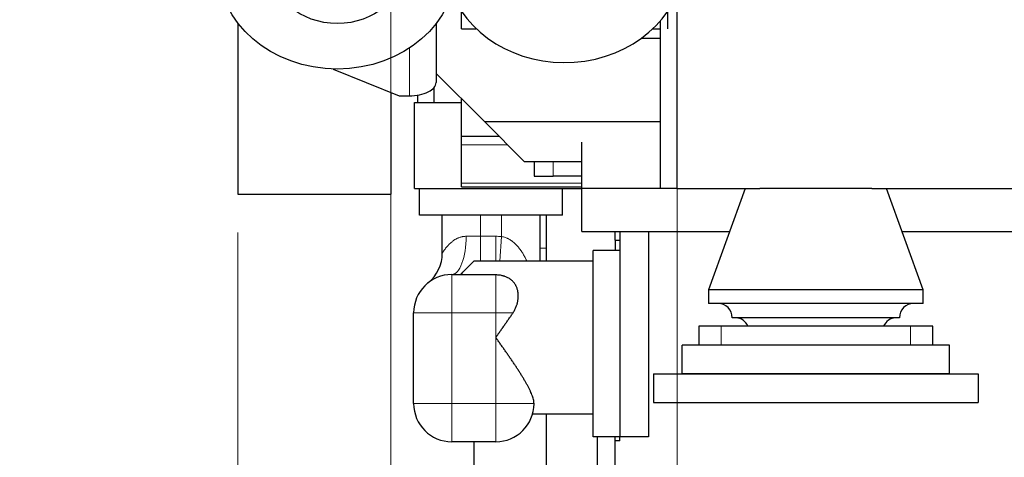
# Model space of a CAD drawing. Header units: inches. Extents: x 0 to 23760, y -13 to 16800.
# Tile 217 of 256: x 15734 to 16765, y 11913 to 12371. Entities that reach past the tile are written whole.
import ezdxf

# ---------------------------------------------------------------- set-up
doc = ezdxf.new("R2010")
doc.units = ezdxf.units.IN
doc.layers.add('1', color=7, linetype='Continuous', true_color=0xffffff)
doc.layers.add('254', color=7, linetype='Continuous', true_color=0xffffff)
doc.styles.add('latin_extended', font='simplex.shx')
doc.dimstyles.get("Standard").update_dxf_attribs({"dimtxt": 0.18, "dimasz": 0.18, "dimexe": 0.18, "dimexo": 0.0625, "dimgap": 0.09, "dimtad": 0, "dimtih": 1, "dimtoh": 1, "dimdec": 4, "dimzin": 0, "dimdsep": 46, "dimtxsty": 'Standard', "dimcen": 0.09, "dimadec": 0, "dimazin": 0, "dimtfac": 1, "dimtdec": 4, "dimtofl": 0, "dimtmove": 0, "dimatfit": 3, "dimfxl": 1, "dimtolj": 1, "dimtzin": 0, "dimarcsym": 0})

# ---------------------------------------------------------------- blocks, each defined once
blk = doc.blocks.new('_U5')
at = {"layer": '254', "color": 3, "linetype": 'Continuous', "lineweight": 13, "transparency": 16777216}
for p, q in [((21692.7, 12246.5), (21692.7, 10289)), ((16422.7, 12154), (16422.7, 10289)), ((16562.7, 10329), (21552.7, 10329))]:
    blk.add_line(p, q, dxfattribs=at)
at = {"layer": '254', "color": 3, "transparency": 16777216}
for points in [[(16562.7, 10352.3), (16562.7, 10305.7), (16422.7, 10329)], [(21552.7, 10305.7), (21552.7, 10352.3), (21692.7, 10329)]]:
    blk.add_solid(points, dxfattribs=at)
at = {"layer": 'Defpoints', "color": 0, "transparency": 16777216}
for p in [(21692.7, 12286.5), (16422.7, 12194), (21692.7, 10329)]:
    blk.add_point(p, dxfattribs=at)
at = {"layer": '254', "color": 2, "lineweight": 13, "transparency": 16777216, "insert": (18811, 10539), "char_height": 140, "attachment_point": 1, "style": 'latin_extended'}
blk.add_mtext('\\A1;5270', dxfattribs=at)
blk = doc.blocks.new('_U8')
at = {"layer": '254', "color": 3, "linetype": 'Continuous', "lineweight": 13, "transparency": 16777216}
for p, q in [((16122.7, 12804), (16122.7, 10289)), ((16422.7, 12339), (16422.7, 10289)), ((16122.7, 10329), (14636.3, 10329)), ((15982.7, 10329), (15842.7, 10329)), ((16422.7, 10329), (16122.7, 10329)), ((16562.7, 10329), (16702.7, 10329))]:
    blk.add_line(p, q, dxfattribs=at)
at = {"layer": '254', "color": 3, "transparency": 16777216}
for points in [[(15982.7, 10305.7), (15982.7, 10352.3), (16122.7, 10329)], [(16562.7, 10352.3), (16562.7, 10305.7), (16422.7, 10329)]]:
    blk.add_solid(points, dxfattribs=at)
at = {"layer": 'Defpoints', "color": 0, "transparency": 16777216}
for p in [(16122.7, 12844), (16422.7, 12379), (16122.7, 10329)]:
    blk.add_point(p, dxfattribs=at)
at = {"layer": '254', "color": 2, "lineweight": 13, "transparency": 16777216, "insert": (14706.3, 10539), "char_height": 140, "attachment_point": 1, "style": 'latin_extended'}
blk.add_mtext('\\A1;300', dxfattribs=at)
blk = doc.blocks.new('_U9')
at = {"layer": '254', "color": 3, "linetype": 'Continuous', "lineweight": 13, "transparency": 16777216}
for p, q in [((16122.7, 12804), (16122.7, 10609)), ((15962.7, 12148), (15962.7, 10609)), ((15962.7, 10649), (14653.5, 10649)), ((15822.7, 10649), (15682.7, 10649)), ((16122.7, 10649), (15962.7, 10649)), ((16262.7, 10649), (16402.7, 10649))]:
    blk.add_line(p, q, dxfattribs=at)
at = {"layer": '254', "color": 3, "transparency": 16777216}
for points in [[(15822.7, 10625.7), (15822.7, 10672.3), (15962.7, 10649)], [(16262.7, 10672.3), (16262.7, 10625.7), (16122.7, 10649)]]:
    blk.add_solid(points, dxfattribs=at)
at = {"layer": 'Defpoints', "color": 0, "transparency": 16777216}
for p in [(16122.7, 12844), (15962.7, 12188), (15962.7, 10649)]:
    blk.add_point(p, dxfattribs=at)
at = {"layer": '254', "color": 2, "lineweight": 13, "transparency": 16777216, "insert": (14723.5, 11092.3), "char_height": 140, "attachment_point": 1, "style": 'latin_extended'}
blk.add_mtext('\\A1;\\C2;Flywheel\\P\\C2;90-240', dxfattribs=at)
blk = doc.blocks.new('_U10')
at = {"layer": '254', "color": 3, "linetype": 'Continuous', "lineweight": 13, "transparency": 16777216}
for p, q in [((15785.8, 15400), (15785.8, 15716)), ((16422.7, 12326.5), (16422.7, 15716)), ((16282.7, 15676), (15925.8, 15676))]:
    blk.add_line(p, q, dxfattribs=at)
at = {"layer": '254', "color": 3, "transparency": 16777216}
for points in [[(15925.8, 15699.4), (15925.8, 15652.7), (15785.8, 15676)], [(16282.7, 15652.7), (16282.7, 15699.4), (16422.7, 15676)]]:
    blk.add_solid(points, dxfattribs=at)
at = {"layer": 'Defpoints', "color": 0, "transparency": 16777216}
for p in [(15785.8, 15676), (15785.8, 15360), (16422.7, 12286.5)]:
    blk.add_point(p, dxfattribs=at)
at = {"layer": '254', "color": 2, "lineweight": 13, "transparency": 16777216, "insert": (15924.2, 15886), "char_height": 140, "attachment_point": 1, "style": 'latin_extended'}
blk.add_mtext('\\A1;637', dxfattribs=at)

msp = doc.modelspace()

# ---------------------------------------------------------------- linework, layer by layer
at = {"layer": '1', "color": 2, "linetype": 'Continuous', "lineweight": 25}
for p, q in [((16196.668, 12361.074), (16196.668, 12379.486)), ((16412.668, 12361.074), (16412.668, 12379.486)), ((16404.668, 12369.038), (16404.668, 12193.991)), ((16422.668, 12193.991), (16422.668, 12378.991)), ((15962.668, 12367.156), (15962.668, 12187.991)), ((16170.168, 12366.497), (16170.168, 12304.897)), ((16196.668, 12361.074), (16212.281, 12361.074)), ((16397.055, 12361.074), (16404.666, 12361.074)), ((16404.668, 12350.837), (16384.701, 12350.837)), ((16062.591, 12318.998), (16131.668, 12290.899)), ((16170.169, 12314.49), (16220.668, 12263.991)), ((16167.668, 12299.116), (16167.668, 12283.99)), ((16122.668, 12294.572), (16122.668, 12187.991)), ((16131.668, 12290.899), (16142.168, 12290.899)), ((16150.668, 12291.558), (16150.668, 12283.989)), ((16196.668, 12248.781), (16196.668, 12287.992)), ((16147.668, 12283.99), (16196.668, 12283.99)), ((16147.668, 12193.991), (16147.668, 12283.99)), ((16220.668, 12263.991), (16262.668, 12221.991)), ((16220.668, 12263.991), (16404.668, 12263.991)), ((16196.668, 12239.543), (16196.668, 12248.781)), ((16196.668, 12248.781), (16235.879, 12248.781)), ((16196.668, 12199.497), (16196.668, 12239.543)), ((16322.668, 12193.991), (16322.668, 12242.409)), ((16322.668, 12221.991), (16262.668, 12221.991)), ((16272.668, 12221.991), (16272.668, 12206.991)), ((16322.668, 12193.991), (16322.668, 12221.991)), ((16272.668, 12206.991), (16292.668, 12206.991)), ((16322.668, 12206.991), (16292.668, 12206.991)), ((16147.668, 12193.991), (16322.668, 12193.991)), ((16152.668, 12165.991), (16152.668, 12193.991)), ((16196.668, 12195.667), (16196.668, 12199.497)), ((16196.668, 12195.667), (16322.667, 12195.667)), ((16302.668, 12165.991), (16302.668, 12193.991)), ((16404.668, 12193.991), (16322.668, 12193.991)), ((16322.668, 12148.991), (16322.668, 12193.991)), ((16422.668, 12193.991), (16404.668, 12193.991)), ((16422.668, 12193.991), (16508.964, 12193.991)), ((16493.668, 12193.991), (16455.168, 12087.991)), ((16626.406, 12193.991), (16508.926, 12193.991)), ((16626.469, 12193.991), (16993.969, 12193.991)), ((16680.168, 12087.991), (16641.668, 12193.991)), ((15962.668, 12187.991), (16122.668, 12187.991)), ((16302.668, 12165.991), (16152.668, 12165.991)), ((16176.668, 12126.441), (16176.668, 12165.991)), ((16278.668, 12165.991), (16278.668, 12118.091)), ((16285.718, 12131.599), (16285.718, 12165.997)), ((16322.668, 12148.991), (16477.361, 12148.991)), ((16357.668, 12139.991), (16357.668, 12148.991)), ((16362.668, 12148.991), (16362.668, 11933.991)), ((16392.668, 12148.991), (16392.668, 11933.991)), ((16658.087, 12148.991), (16962.383, 12148.991)), ((16357.668, 12139.991), (16357.668, 12128.99)), ((16357.668, 12139.991), (16362.668, 12139.991)), ((16285.718, 12118.09), (16285.718, 12131.599)), ((16334.668, 11933.991), (16334.668, 12128.991)), ((16362.668, 12128.991), (16334.668, 12128.991)), ((16209.668, 12117.991), (16199.049, 12107.372)), ((16209.668, 12118.09), (16209.668, 12117.991)), ((16334.668, 12118.09), (16209.668, 12118.09)), ((16186.668, 12103.991), (16195.668, 12103.991)), ((16199.049, 12107.372), (16195.668, 12103.991)), ((16195.668, 12103.991), (16195.668, 12103.537)), ((16232.668, 12103.537), (16195.668, 12103.537)), ((16455.168, 12087.991), (16455.168, 12073.759)), ((16680.168, 12087.991), (16455.168, 12087.991)), ((16680.168, 12073.759), (16680.168, 12087.991)), ((16680.168, 12073.759), (16455.168, 12073.759)), ((16146.668, 11968.991), (16146.668, 12063.991)), ((16445.168, 12049.991), (16445.168, 12029.991)), ((16468.475, 12049.991), (16445.168, 12049.991)), ((16666.862, 12049.991), (16468.475, 12049.991)), ((16655.168, 12058.759), (16480.168, 12058.759)), ((16690.168, 12049.991), (16666.862, 12049.991)), ((16690.168, 12029.991), (16690.168, 12049.991)), ((16427.668, 11999.991), (16427.668, 12029.991)), ((16707.668, 12029.991), (16427.668, 12029.991)), ((16707.668, 11999.991), (16707.668, 12029.991)), ((16397.668, 11999.991), (16737.668, 11999.991)), ((16397.668, 11999.991), (16397.668, 11969.991)), ((16707.668, 11999.991), (16427.668, 11999.991)), ((16737.668, 11999.991), (16737.668, 11969.991)), ((16397.668, 11969.991), (16737.668, 11969.991)), ((16271.161, 11958.09), (16334.668, 11958.09)), ((16285.718, 11881.576), (16285.718, 11958.088)), ((16232.668, 11928.991), (16186.668, 11928.991)), ((16209.618, 11928.993), (16209.618, 11881.576)), ((16362.668, 11933.991), (16334.668, 11933.991)), ((16338.668, 11933.99), (16338.668, 11856.991)), ((16357.668, 11929.991), (16357.668, 11933.991)), ((16357.668, 11441.055), (16357.668, 11929.991)), ((16362.668, 11929.991), (16357.668, 11929.991)), ((16362.668, 11929.991), (16362.668, 11933.991)), ((16392.668, 11933.991), (16362.668, 11933.991))]:
    msp.add_line(p, q, dxfattribs=at)
at = {"layer": '1', "color": 110, "linetype": 'Continuous', "lineweight": 13}
for p, q in [((16142.168, 12290.899), (16142.168, 12340.92)), ((16196.668, 12239.543), (16245.117, 12239.543)), ((16292.668, 12206.991), (16292.668, 12221.991)), ((16196.668, 12199.497), (16322.668, 12199.497)), ((16216.668, 12165.991), (16216.668, 12143.991)), ((16238.668, 12143.765), (16238.668, 12165.991)), ((16201.668, 12143.991), (16216.668, 12143.991)), ((16216.668, 12143.991), (16232.668, 12143.991)), ((16216.668, 12118.09), (16216.668, 12143.991)), ((16232.668, 12118.09), (16232.668, 12143.991)), ((16236.737, 12118.09), (16238.668, 12143.765)), ((16186.668, 12103.991), (16186.668, 12063.991)), ((16232.668, 12103.537), (16232.668, 12063.991)), ((16186.668, 12063.991), (16146.668, 12063.991)), ((16232.668, 12063.991), (16186.668, 12063.991)), ((16186.668, 12063.991), (16186.668, 11968.991)), ((16250.728, 12063.991), (16232.668, 12063.991)), ((16232.668, 11968.991), (16232.668, 12063.991)), ((16468.475, 12029.991), (16468.475, 12049.991)), ((16666.862, 12029.991), (16666.862, 12049.991)), ((16146.668, 11968.991), (16186.668, 11968.991)), ((16186.668, 11968.991), (16232.668, 11968.991)), ((16186.668, 11968.991), (16186.668, 11928.991)), ((16232.668, 11968.991), (16272.667, 11968.991)), ((16232.668, 11928.991), (16232.668, 11968.991))]:
    msp.add_line(p, q, dxfattribs=at)
msp.add_arc((16232.668, 12063.991), 80, 85.698778, 90, dxfattribs=at)
at = {"layer": '1', "color": 2, "linetype": 'Continuous', "lineweight": 25}
for centre, radius, start, end in [((16136.668, 12126.441), 40, 308.682187, 0), ((16186.668, 12063.991), 40, 90, 180), ((16465.168, 12058.759), 15, 0, 90), ((16670.168, 12058.759), 15, 90, 180), ((16483.003, 12043.804), 15, 24.359101, 85.546788), ((16652.333, 12043.804), 15, 94.453212, 155.640899), ((16186.668, 11968.991), 40, 180, 270), ((16232.668, 11968.991), 40, 270, 359.738975)]:
    msp.add_arc(centre, radius, start, end, dxfattribs=at)
for major_axis in [(-125, -0.011), (70, 0.006)]:
    msp.add_ellipse((16066.668, 12427.198), major_axis=major_axis, ratio=0.86605817, dxfattribs=at)
for centre, major_axis, ratio, start_param in [((16304.668, 12433.991), (125, 0), 0.8660254, 3.48402625), ((16142.168, 12304.897), (28, 0), 0.49994324, 4.71238898)]:
    msp.add_ellipse(centre, major_axis=major_axis, ratio=ratio, start_param=start_param, end_param=6.28318531, dxfattribs=at)
at = {"layer": '1', "color": 110, "linetype": 'Continuous', "lineweight": 13}
for centre, major_axis, ratio, end_param in [((16186.668, 12143.991), (0, 40), 0.375, 4.71238898), ((16247.668, 12131.599), (-38.05, 0), 0.00001209, 3.76009371)]:
    msp.add_ellipse(centre, major_axis=major_axis, ratio=ratio, start_param=3.14159265, end_param=end_param, dxfattribs=at)
for points, knots in [([(16176.668, 12126.441), (16176.669, 12126.443), (16176.68, 12126.46), (16176.722, 12126.527), (16176.754, 12126.578), (16176.88, 12126.779), (16177.005, 12126.976), (16177.251, 12127.357), (16177.342, 12127.498), (16177.469, 12127.69), (16177.495, 12127.729), (16177.548, 12127.809), (16177.629, 12127.932), (16177.743, 12128.103), (16177.834, 12128.238), (16177.895, 12128.329), (16177.926, 12128.375), (16178.022, 12128.516), (16178.087, 12128.611), (16178.29, 12128.905), (16178.432, 12129.109), (16178.731, 12129.532), (16178.887, 12129.75), (16179.214, 12130.198), (16179.384, 12130.428), (16179.739, 12130.898), (16179.922, 12131.138), (16180.304, 12131.625), (16180.501, 12131.873), (16181.113, 12132.626), (16181.548, 12133.141), (16182.241, 12133.924), (16182.48, 12134.187), (16182.848, 12134.583), (16183.034, 12134.781), (16183.225, 12134.98), (16183.353, 12135.112), (16183.418, 12135.178), (16184.002, 12135.775), (16184.546, 12136.302), (16185.688, 12137.34), (16186.285, 12137.851), (16187.225, 12138.597), (16187.545, 12138.842), (16188.202, 12139.324), (16188.538, 12139.561), (16189.226, 12140.026), (16189.578, 12140.253), (16190.301, 12140.696), (16190.671, 12140.912), (16191.145, 12141.173), (16191.24, 12141.225), (16191.432, 12141.327), (16191.722, 12141.48), (16192.015, 12141.627), (16192.607, 12141.916), (16193.01, 12142.099), (16193.829, 12142.444), (16194.247, 12142.607), (16195.098, 12142.909), (16195.532, 12143.049), (16196.418, 12143.304), (16196.869, 12143.418), (16197.561, 12143.569), (16197.793, 12143.616), (16198.088, 12143.67), (16198.147, 12143.68), (16198.265, 12143.701), (16198.442, 12143.731), (16199.095, 12143.833), (16199.698, 12143.9), (16200.674, 12143.972), (16201.168, 12143.991), (16201.668, 12143.991)], [0, 0, 0, 0, 0.02977865, 0.02977865, 0.06107612, 0.06107612, 0.12367104, 0.12367104, 0.15496851, 0.15496851, 0.16279287, 0.16279287, 0.17061724, 0.18626597, 0.19409033, 0.19409033, 0.2019147, 0.2019147, 0.21756343, 0.21756343, 0.24886089, 0.24886089, 0.28015836, 0.28015836, 0.31145582, 0.31145582, 0.34275328, 0.34275328, 0.37405074, 0.37405074, 0.43664567, 0.43664567, 0.46794313, 0.46794313, 0.48359186, 0.49141623, 0.49141623, 0.4992406, 0.4992406, 0.56183552, 0.56183552, 0.62443045, 0.62443045, 0.65572791, 0.65572791, 0.68702537, 0.68702537, 0.71832284, 0.71832284, 0.7496203, 0.7496203, 0.75744466, 0.75744466, 0.76526903, 0.78091776, 0.78091776, 0.81221522, 0.81221522, 0.84351269, 0.84351269, 0.87481015, 0.87481015, 0.90610761, 0.90610761, 0.92175634, 0.92175634, 0.92566853, 0.92566853, 0.92958071, 0.93740507, 0.96870254, 0.96870254, 1, 1, 1, 1]), ([(16238.668, 12143.765), (16239.362, 12143.661), (16240.042, 12143.523), (16241.379, 12143.183), (16242.036, 12142.981), (16243.328, 12142.521), (16243.964, 12142.262), (16244.901, 12141.833), (16245.211, 12141.683), (16245.596, 12141.488), (16245.672, 12141.448), (16245.825, 12141.369), (16246.054, 12141.248), (16246.281, 12141.124), (16247.031, 12140.705), (16247.615, 12140.349), (16248.47, 12139.785), (16248.752, 12139.593), (16249.169, 12139.297), (16249.307, 12139.197), (16249.582, 12138.996), (16249.718, 12138.894), (16250.393, 12138.382), (16250.916, 12137.959), (16251.931, 12137.088), (16252.424, 12136.641), (16253.384, 12135.725), (16253.85, 12135.256), (16254.759, 12134.299), (16255.202, 12133.81), (16256.065, 12132.816), (16256.486, 12132.31), (16257.307, 12131.281), (16257.708, 12130.758), (16258.197, 12130.096), (16258.294, 12129.962), (16258.488, 12129.696), (16258.776, 12129.295), (16259.057, 12128.891), (16259.613, 12128.08), (16259.973, 12127.535), (16260.675, 12126.437), (16261.016, 12125.883), (16261.682, 12124.769), (16262.006, 12124.208), (16262.953, 12122.514), (16263.553, 12121.37), (16264.429, 12119.597), (16264.725, 12118.977), (16265.014, 12118.354)], [0, 0, 0, 0, 0.05245351, 0.05245351, 0.10490703, 0.10490703, 0.15736054, 0.15736054, 0.1835873, 0.1835873, 0.19014398, 0.19014398, 0.19670067, 0.20981405, 0.20981405, 0.26226757, 0.26226757, 0.28849432, 0.28849432, 0.3016077, 0.3016077, 0.31472108, 0.31472108, 0.36717459, 0.36717459, 0.4196281, 0.4196281, 0.47208162, 0.47208162, 0.52453513, 0.52453513, 0.57698864, 0.57698864, 0.62944216, 0.62944216, 0.64255554, 0.64255554, 0.65566891, 0.68189567, 0.68189567, 0.73434918, 0.73434918, 0.7868027, 0.7868027, 0.83925621, 0.83925621, 0.94416324, 0.94416324, 1, 1, 1, 1])]:
    msp.add_open_spline(points, degree=3, knots=knots, dxfattribs=at)
at = {"layer": '1', "color": 2, "linetype": 'Continuous', "lineweight": 25}
for points, knots in [([(16195.668, 12103.537), (16195.935, 12103.881), (16196.206, 12104.22), (16196.619, 12104.718), (16196.757, 12104.883), (16197.037, 12105.209), (16197.177, 12105.37), (16197.883, 12106.17), (16198.461, 12106.783), (16199.049, 12107.372)], [0, 0, 0, 0, 0.25, 0.25, 0.375, 0.375, 0.5, 0.5, 1, 1, 1, 1]), ([(16250.728, 12063.991), (16251.087, 12064.522), (16251.426, 12065.058), (16252.065, 12066.142), (16252.366, 12066.689), (16252.931, 12067.792), (16253.196, 12068.347), (16253.692, 12069.467), (16253.923, 12070.031), (16254.352, 12071.165), (16254.55, 12071.736), (16254.822, 12072.598), (16254.908, 12072.886), (16255.032, 12073.319), (16255.072, 12073.464), (16255.151, 12073.753), (16255.189, 12073.898), (16255.374, 12074.62), (16255.504, 12075.195), (16255.731, 12076.34), (16255.828, 12076.91), (16255.987, 12078.045), (16256.114, 12079.174), (16256.176, 12080.293), (16256.204, 12081.405), (16256.202, 12081.959), (16256.179, 12082.647), (16256.17, 12082.854), (16256.159, 12083.059), (16256.151, 12083.197), (16256.147, 12083.265), (16256.125, 12083.607), (16256.103, 12083.879), (16256.024, 12084.688), (16255.887, 12085.75), (16255.685, 12086.782), (16255.449, 12087.799), (16255.315, 12088.3), (16255.014, 12089.287), (16254.846, 12089.773), (16254.476, 12090.731), (16254.274, 12091.202), (16253.998, 12091.782), (16253.914, 12091.955), (16253.827, 12092.127), (16253.768, 12092.242), (16253.738, 12092.299), (16253.589, 12092.584), (16253.466, 12092.809), (16253.083, 12093.474), (16252.811, 12093.905), (16252.235, 12094.744), (16251.931, 12095.152), (16251.287, 12095.944), (16250.948, 12096.329), (16250.234, 12097.074), (16249.859, 12097.436), (16249.071, 12098.135), (16248.657, 12098.474), (16248.113, 12098.882), (16248.003, 12098.963), (16247.781, 12099.123), (16247.668, 12099.203), (16247.326, 12099.438), (16247.095, 12099.591), (16246.389, 12100.037), (16245.902, 12100.318), (16244.894, 12100.849), (16244.373, 12101.099), (16243.296, 12101.567), (16242.739, 12101.785), (16242.09, 12102.011), (16242.018, 12102.036), (16241.873, 12102.085), (16241.8, 12102.11), (16241.58, 12102.182), (16241.139, 12102.323), (16240.691, 12102.452), (16239.788, 12102.697), (16239.175, 12102.841), (16237.925, 12103.09), (16237.289, 12103.195), (16236.479, 12103.301), (16236.235, 12103.331), (16235.989, 12103.358), (16235.824, 12103.376), (16235.742, 12103.384), (16235.329, 12103.424), (16234.999, 12103.451), (16234.004, 12103.516), (16233.338, 12103.537), (16232.668, 12103.537)], [0, 0, 0, 0, 0.03125, 0.03125, 0.0625, 0.0625, 0.09375, 0.09375, 0.125, 0.125, 0.15625, 0.15625, 0.171875, 0.171875, 0.1796875, 0.1796875, 0.1875, 0.1875, 0.21875, 0.21875, 0.25, 0.25, 0.28125, 0.3125, 0.3125, 0.34375, 0.34375, 0.3515625, 0.35546875, 0.35546875, 0.359375, 0.359375, 0.375, 0.375, 0.40625, 0.4375, 0.4375, 0.46875, 0.46875, 0.5, 0.5, 0.53125, 0.53125, 0.5390625, 0.54296875, 0.54296875, 0.546875, 0.546875, 0.5625, 0.5625, 0.59375, 0.59375, 0.625, 0.625, 0.65625, 0.65625, 0.6875, 0.6875, 0.71875, 0.71875, 0.7265625, 0.7265625, 0.734375, 0.734375, 0.75, 0.75, 0.78125, 0.78125, 0.8125, 0.8125, 0.84375, 0.84375, 0.84765625, 0.84765625, 0.8515625, 0.8515625, 0.859375, 0.875, 0.875, 0.90625, 0.90625, 0.9375, 0.9375, 0.9453125, 0.94921875, 0.94921875, 0.953125, 0.953125, 0.96875, 0.96875, 1, 1, 1, 1]), ([(16272.667, 11968.991), (16272.662, 11969.323), (16272.646, 11969.662), (16272.603, 11970.183), (16272.586, 11970.358), (16272.556, 11970.624), (16272.546, 11970.713), (16272.523, 11970.892), (16272.511, 11970.982), (16272.396, 11971.792), (16272.25, 11972.533), (16271.881, 11974.055), (16271.657, 11974.836), (16271.141, 11976.438), (16270.848, 11977.259), (16270.198, 11978.939), (16269.84, 11979.799), (16269.357, 11980.897), (16269.258, 11981.118), (16269.108, 11981.451), (16269.057, 11981.563), (16268.955, 11981.785), (16268.698, 11982.343), (16268.432, 11982.905), (16267.775, 11984.261), (16267.315, 11985.175), (16266.353, 11987.023), (16265.851, 11987.957), (16264.811, 11989.843), (16264.273, 11990.796), (16263.162, 11992.721), (16262.59, 11993.693), (16261.414, 11995.657), (16260.81, 11996.648), (16259.883, 11998.149), (16259.57, 11998.652), (16259.174, 11999.284), (16259.095, 11999.41), (16258.936, 11999.663), (16258.697, 12000.043), (16258.457, 12000.423), (16257.653, 12001.691), (16257.001, 12002.707), (16255.68, 12004.746), (16255.011, 12005.769), (16253.658, 12007.819), (16252.975, 12008.847), (16251.593, 12010.91), (16250.896, 12011.944), (16249.488, 12014.02), (16248.778, 12015.061), (16247.346, 12017.15), (16246.624, 12018.198), (16245.17, 12020.301), (16244.437, 12021.356), (16242.962, 12023.474), (16242.22, 12024.537), (16241.286, 12025.87), (16241.099, 12026.137), (16240.724, 12026.671), (16240.536, 12026.939), (16239.973, 12027.742), (16239.597, 12028.277), (16238.467, 12029.883), (16237.713, 12030.954), (16236.579, 12032.562), (16236.201, 12033.099), (16235.445, 12034.172), (16235.067, 12034.708), (16234.5, 12035.515), (16234.311, 12035.783), (16234.028, 12036.187), (16233.933, 12036.322), (16233.745, 12036.592), (16233.652, 12036.727), (16233.512, 12036.93), (16233.465, 12036.997), (16233.372, 12037.133), (16233.326, 12037.201), (16233.234, 12037.338), (16233.189, 12037.406), (16233.122, 12037.51), (16233.1, 12037.545), (16233.056, 12037.615), (16233.035, 12037.65), (16232.993, 12037.721), (16232.973, 12037.757), (16232.935, 12037.831), (16232.918, 12037.868), (16232.899, 12037.916), (16232.895, 12037.925), (16232.888, 12037.945), (16232.885, 12037.955), (16232.876, 12037.985), (16232.872, 12038.005), (16232.865, 12038.045), (16232.863, 12038.066), (16232.863, 12038.097), (16232.863, 12038.107), (16232.865, 12038.128), (16232.868, 12038.159), (16232.874, 12038.189), (16232.886, 12038.228), (16232.892, 12038.248), (16232.914, 12038.306), (16232.932, 12038.343), (16232.969, 12038.416), (16232.989, 12038.452), (16233.03, 12038.523), (16233.052, 12038.558), (16233.116, 12038.662), (16233.161, 12038.731), (16233.251, 12038.868), (16233.297, 12038.936), (16233.435, 12039.14), (16233.528, 12039.275), (16233.715, 12039.545), (16233.809, 12039.68), (16233.997, 12039.949), (16234.091, 12040.083), (16234.373, 12040.486), (16234.562, 12040.755), (16234.94, 12041.291), (16235.128, 12041.56), (16235.695, 12042.364), (16236.073, 12042.899), (16236.828, 12043.97), (16237.205, 12044.505), (16237.959, 12045.575), (16238.335, 12046.11), (16238.899, 12046.912), (16239.087, 12047.179), (16239.463, 12047.714), (16239.651, 12047.981), (16240.589, 12049.315), (16241.334, 12050.379), (16242.817, 12052.499), (16243.554, 12053.555), (16245.017, 12055.66), (16245.744, 12056.709), (16247.187, 12058.801), (16247.904, 12059.843), (16249.325, 12061.922), (16250.03, 12062.958), (16250.728, 12063.991)], [0, 0, 0, 0, 0.015625, 0.015625, 0.0234375, 0.0234375, 0.02734375, 0.02734375, 0.03125, 0.03125, 0.0625, 0.0625, 0.09375, 0.09375, 0.125, 0.125, 0.15625, 0.15625, 0.1640625, 0.1640625, 0.16796875, 0.16796875, 0.171875, 0.1875, 0.1875, 0.21875, 0.21875, 0.25, 0.25, 0.28125, 0.28125, 0.3125, 0.3125, 0.34375, 0.34375, 0.359375, 0.359375, 0.36328125, 0.36328125, 0.3671875, 0.375, 0.375, 0.40625, 0.40625, 0.4375, 0.4375, 0.46875, 0.46875, 0.5, 0.5, 0.53125, 0.53125, 0.5625, 0.5625, 0.59375, 0.59375, 0.625, 0.625, 0.6328125, 0.6328125, 0.640625, 0.640625, 0.65625, 0.65625, 0.6875, 0.6875, 0.703125, 0.703125, 0.71875, 0.71875, 0.7265625, 0.7265625, 0.73046875, 0.73046875, 0.734375, 0.734375, 0.73632813, 0.73632813, 0.73828125, 0.73828125, 0.74023438, 0.74023438, 0.74121094, 0.74121094, 0.7421875, 0.7421875, 0.74316406, 0.74316406, 0.74414063, 0.74414063, 0.74438477, 0.74438477, 0.74462891, 0.74462891, 0.74511719, 0.74511719, 0.74560547, 0.74560547, 0.74584961, 0.74584961, 0.74609375, 0.74658203, 0.74658203, 0.74707031, 0.74707031, 0.74804688, 0.74804688, 0.74902344, 0.74902344, 0.75, 0.75, 0.75195313, 0.75195313, 0.75390625, 0.75390625, 0.7578125, 0.7578125, 0.76171875, 0.76171875, 0.765625, 0.765625, 0.7734375, 0.7734375, 0.78125, 0.78125, 0.796875, 0.796875, 0.8125, 0.8125, 0.828125, 0.828125, 0.8359375, 0.8359375, 0.84375, 0.84375, 0.875, 0.875, 0.90625, 0.90625, 0.9375, 0.9375, 0.96875, 0.96875, 1, 1, 1, 1])]:
    msp.add_open_spline(points, degree=3, knots=knots, dxfattribs=at)
msp.add_open_spline([(16272.668, 11968.809), (16272.668, 11968.869), (16272.668, 11968.93), (16272.667, 11968.991)], degree=3, dxfattribs=at)

# ---------------------------------------------------------------- dimensions: what is measured, and where the dimension line sits
at = {"layer": '254', "color": 2, "linetype": 'Continuous', "lineweight": 13}
for base, p1, p2, override, picture, middle in [((15785.775, 15676.039), (16422.668, 12286.491), (15785.775, 15360), {"dimscale": 40, "dimtxt": 3.5, "dimasz": 3.5, "dimexe": 1, "dimexo": 1, "dimgap": 1.75, "dimtad": 1, "dimtih": 1, "dimtoh": 0, "dimdec": 0, "dimlfac": 1, "dimzin": 8, "dimdsep": 46, "dimlunit": 2, "dimtxsty": 'latin_extended', "dimsah": 1, "dimse1": 0, "dimse2": 0, "dimsd1": 0, "dimsd2": 0, "dimclrd": 3, "dimclre": 3, "dimclrt": 2, "dimtol": 0, "dimtm": -0.1, "dimtfac": 0.714286, "dimtdec": 3, "dimtofl": 1, "dimtmove": 0, "dimtzin": 8, "dimlwd": 13, "dimlwe": 13}, '_U10', (16104.221, 15676.039)), ((16122.668, 10328.991), (16422.668, 12378.991), (16122.668, 12843.991), {"dimscale": 40, "dimtxt": 3.5, "dimasz": 3.5, "dimexe": 1, "dimexo": 1, "dimgap": 1.75, "dimtad": 1, "dimtih": 1, "dimtoh": 0, "dimdec": 0, "dimlfac": 1, "dimzin": 8, "dimdsep": 46, "dimlunit": 2, "dimtxsty": 'latin_extended', "dimsah": 1, "dimse1": 0, "dimse2": 0, "dimsd1": 0, "dimsd2": 0, "dimclrd": 3, "dimclre": 3, "dimclrt": 2, "dimtol": 0, "dimtm": -0.1, "dimtfac": 0.714286, "dimtdec": 3, "dimtofl": 1, "dimtmove": 0, "dimtzin": 8, "dimlwd": 13, "dimlwe": 13}, '_U8', (14886.337, 10328.991)), ((21692.668, 10328.991), (16422.668, 12193.991), (21692.668, 12286.491), {"dimscale": 40, "dimtxt": 3.5, "dimasz": 3.5, "dimexe": 1, "dimexo": 1, "dimgap": 1.75, "dimtad": 1, "dimtih": 1, "dimtoh": 0, "dimdec": 2, "dimlfac": 1, "dimzin": 8, "dimdsep": 46, "dimlunit": 2, "dimtxsty": 'latin_extended', "dimsah": 1, "dimse1": 0, "dimse2": 0, "dimsd1": 0, "dimsd2": 0, "dimclrd": 3, "dimclre": 3, "dimclrt": 2, "dimtol": 0, "dimtm": -0.1, "dimtfac": 0.714286, "dimtdec": 3, "dimtofl": 1, "dimtmove": 0, "dimtzin": 8, "dimlwd": 13, "dimlwe": 13}, '_U5', (19057.668, 10328.991))]:
    dim = msp.add_linear_dim(base=base, p1=p1, p2=p2, dimstyle='Standard', override=override, dxfattribs=at)
    dim.commit()
    dim.dimension.update_dxf_attribs({"geometry": picture, "text_midpoint": middle, "dimtype": 160})
dim = msp.add_linear_dim(base=(15962.668, 10648.991), p1=(16122.668, 12843.991), p2=(15962.668, 12187.991), text='\\C2;Flywheel\\P\\C2;90-240', dimstyle='Standard', override={"dimscale": 40, "dimtxt": 3.5, "dimasz": 3.5, "dimexe": 1, "dimexo": 1, "dimgap": 1.75, "dimtad": 1, "dimtih": 1, "dimtoh": 0, "dimdec": 0, "dimlfac": 0.025, "dimzin": 8, "dimdsep": 46, "dimlunit": 2, "dimpost": '', "dimtxsty": 'latin_extended', "dimsah": 1, "dimse1": 0, "dimse2": 0, "dimsd1": 0, "dimsd2": 0, "dimclrd": 3, "dimclre": 3, "dimclrt": 2, "dimtol": 0, "dimtm": -0.1, "dimtfac": 0.714286, "dimtdec": 3, "dimtofl": 1, "dimtmove": 0, "dimtzin": 8, "dimlwd": 13, "dimlwe": 13}, dxfattribs=at)
dim.commit()
dim.dimension.update_dxf_attribs({"geometry": '_U9', "text_midpoint": (15123.477, 10648.991), "dimtype": 160})

doc.saveas('drawing.dxf')
